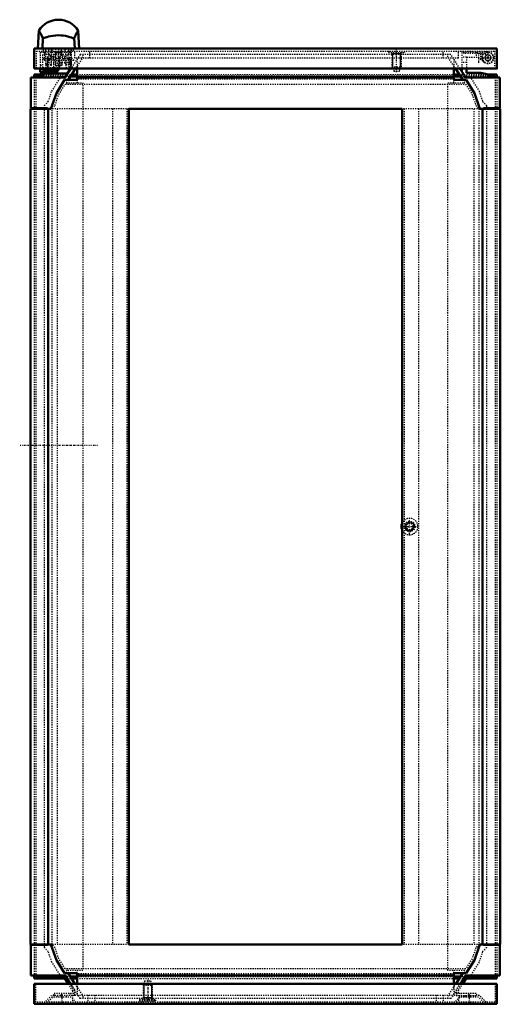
# Model space of a CAD drawing. Header units: millimetres. Extents: x -4 to 3283, y -42 to 4073.
# Tile 8 of 10: x 926 to 1334, y 3237 to 4073. Entities that reach past the tile are written whole.
import ezdxf

# ---------------------------------------------------------------- set-up
doc = ezdxf.new("R2010")
doc.units = ezdxf.units.MM
doc.linetypes.add('Center', pattern=[1.5, 0.45, -0.5, 0.05, -0.5])
doc.linetypes.add('Dashed', pattern=[2, 1, -1])
for name, color, linetype, lineweight in [('2d ConnectionPoints', 7, 'Continuous', 50), ('AM_0', 7, 'Continuous', 50), ('AM_5', 3, 'Continuous', 25), ('AM_7', 7, 'Center', 25), ('AM_9', 6, 'Dashed', 25)]:
    doc.layers.add(name, color=color, linetype=linetype, lineweight=lineweight)

# ---------------------------------------------------------------- blocks, each defined once
blk = doc.blocks.new('97_CCR048R5_0__Roof_plate_0_in_MCS20048R5_0__1300')
at = {"layer": 'AM_0'}
for p, q in [((937.87, 4026.65), (945.9, 4026.65)), ((937.87, 4026.65), (937.87, 4024.15)), ((939.37, 4025.15), (939.37, 4024.15)), ((945.9, 4025.15), (939.37, 4025.15)), ((964.38, 4024.9), (964.73, 4024.9)), ((964.89, 4025.15), (964.55, 4025.15)), ((965.52, 4026.65), (965.86, 4026.65)), ((968.54, 4024.9), (974.37, 4024.9)), ((974.37, 4025.15), (968.7, 4025.15)), ((969.68, 4026.65), (974.37, 4026.65)), ((1294.37, 4026.65), (1299.06, 4026.65)), ((1300.03, 4025.15), (1294.37, 4025.15)), ((1294.37, 4024.9), (1300.19, 4024.9)), ((1323.84, 4026.65), (1330.87, 4026.65)), ((1329.37, 4025.15), (1323.84, 4025.15)), ((1329.37, 4025.15), (1329.37, 4024.15)), ((1330.87, 4026.65), (1330.87, 4024.15)), ((937.87, 3997.95), (937.87, 3997.65)), ((939.37, 3997.95), (939.37, 3997.65)), ((946.62, 3997.65), (946.62, 3997.95)), ((1322.12, 3997.95), (1322.12, 3997.65)), ((1329.37, 3997.95), (1329.37, 3997.65)), ((1330.87, 3997.95), (1330.87, 3997.65)), ((937.87, 3287.65), (937.87, 3287.35)), ((939.37, 3287.65), (939.37, 3287.35)), ((946.62, 3287.35), (946.62, 3287.65)), ((1322.12, 3287.65), (1322.12, 3287.35)), ((1329.37, 3287.65), (1329.37, 3287.35)), ((1330.87, 3287.65), (1330.87, 3287.35)), ((937.87, 3261.15), (937.87, 3258.65)), ((937.87, 3258.65), (963.97, 3258.65)), ((939.37, 3261.15), (939.37, 3260.15)), ((946.37, 3260.15), (939.37, 3260.15)), ((974.37, 3260.4), (968.54, 3260.4)), ((974.37, 3260.15), (968.7, 3260.15)), ((969.68, 3258.65), (974.37, 3258.65)), ((1300.19, 3260.4), (1294.37, 3260.4)), ((1300.03, 3260.15), (1294.37, 3260.15)), ((1294.37, 3258.65), (1299.06, 3258.65)), ((1304.76, 3258.65), (1330.87, 3258.65)), ((1329.37, 3260.15), (1322.37, 3260.15)), ((1329.37, 3261.15), (1329.37, 3260.15)), ((1330.87, 3261.15), (1330.87, 3258.65))]:
    blk.add_line(p, q, dxfattribs=at)
blk.add_arc((1256.87, 3642.65), 7, 158.21321, 201.78679, dxfattribs=at)
at = {"layer": 'AM_5'}
blk.add_arc((1256.87, 3642.65), 3.23, 75, 15, dxfattribs=at)
at = {"layer": 'AM_7'}
for p, q in [((1256.87, 3635.3), (1256.87, 3650)), ((1249.52, 3642.65), (1264.22, 3642.65))]:
    blk.add_line(p, q, dxfattribs=at)
at = {"layer": 'AM_9'}
for p, q in [((937.87, 4024.15), (937.87, 3997.95)), ((939.37, 4024.15), (939.37, 3997.95)), ((945.9, 4026.65), (965.52, 4026.65)), ((964.55, 4025.15), (945.9, 4025.15)), ((952.91, 4012.67), (960.76, 4024.9)), ((960.76, 4024.9), (964.38, 4024.9)), ((964.73, 4024.9), (968.54, 4024.9)), ((968.7, 4025.15), (964.89, 4025.15)), ((965.86, 4026.65), (969.68, 4026.65)), ((974.37, 4026.65), (1294.37, 4026.65)), ((1294.37, 4025.15), (974.37, 4025.15)), ((974.37, 4024.9), (1294.37, 4024.9)), ((1299.06, 4026.65), (1323.84, 4026.65)), ((1323.84, 4025.15), (1300.03, 4025.15)), ((1300.19, 4024.9), (1307.98, 4024.9)), ((1307.98, 4024.9), (1315.82, 4012.67)), ((1329.37, 4024.15), (1329.37, 3997.95)), ((1330.87, 4024.15), (1330.87, 3997.95)), ((958.81, 4009.83), (964.31, 4018.4)), ((964.31, 4018.4), (1304.42, 4018.4)), ((1304.42, 4018.4), (1309.92, 4009.83)), ((949.9, 4003.72), (952.91, 4012.67)), ((955.61, 4000.3), (958.81, 4009.83)), ((1309.92, 4009.83), (1313.13, 4000.3)), ((1315.82, 4012.67), (1318.84, 4003.72)), ((946.62, 4000.23), (949.9, 4003.72)), ((946.62, 3997.95), (946.62, 4000.23)), ((953.12, 3997.66), (955.61, 4000.3)), ((1313.13, 4000.3), (1315.62, 3997.66)), ((1318.84, 4003.72), (1322.12, 4000.23)), ((1322.12, 4000.23), (1322.12, 3997.95)), ((937.87, 3997.65), (937.87, 3287.65)), ((939.37, 3997.65), (939.37, 3287.65)), ((946.62, 3287.65), (946.62, 3997.65)), ((953.12, 3287.64), (953.12, 3997.66)), ((1315.62, 3997.66), (1315.62, 3287.64)), ((1322.12, 3997.65), (1322.12, 3287.65)), ((1329.37, 3997.65), (1329.37, 3287.65)), ((1330.87, 3997.65), (1330.87, 3287.65)), ((937.87, 3287.35), (937.87, 3261.15)), ((939.37, 3287.35), (939.37, 3261.15)), ((946.62, 3285.07), (946.62, 3287.35)), ((955.61, 3284.99), (953.12, 3287.64)), ((1315.62, 3287.64), (1313.13, 3284.99)), ((1322.12, 3287.35), (1322.12, 3285.07)), ((1329.37, 3287.35), (1329.37, 3261.15)), ((1330.87, 3287.35), (1330.87, 3261.15)), ((949.9, 3281.58), (946.62, 3285.07)), ((952.91, 3272.63), (949.9, 3281.58)), ((958.81, 3275.47), (955.61, 3284.99)), ((1313.13, 3284.99), (1309.92, 3275.47)), ((1318.84, 3281.58), (1315.82, 3272.63)), ((1322.12, 3285.07), (1318.84, 3281.58)), ((960.76, 3260.4), (952.91, 3272.63)), ((964.31, 3266.9), (958.81, 3275.47)), ((1309.92, 3275.47), (1304.42, 3266.9)), ((1315.82, 3272.63), (1307.98, 3260.4)), ((1304.42, 3266.9), (964.31, 3266.9)), ((968.7, 3260.15), (946.37, 3260.15)), ((968.54, 3260.4), (960.76, 3260.4)), ((963.97, 3258.65), (969.68, 3258.65)), ((1294.37, 3260.4), (974.37, 3260.4)), ((1294.37, 3260.15), (974.37, 3260.15)), ((974.37, 3258.65), (1294.37, 3258.65)), ((1299.06, 3258.65), (1304.76, 3258.65)), ((1322.37, 3260.15), (1300.03, 3260.15)), ((1307.98, 3260.4), (1300.19, 3260.4))]:
    blk.add_line(p, q, dxfattribs=at)
for radius in [4.5, 4, 3.5, 2.75]:
    blk.add_circle((1256.87, 3642.65), radius, dxfattribs=at)
blk.add_arc((1256.87, 3642.65), 7, 201.78679, 158.21321, dxfattribs=at)
blk = doc.blocks.new('98_LSSD2000_0__Espagnolette_Bottom_0_in_MCS20048R5_0__1300')
at = {"layer": 'AM_0'}
for p, q in [((943.12, 4031.85), (943.12, 4028.75)), ((945.12, 4031.85), (945.12, 4030.63)), ((956.12, 4031.85), (956.12, 4028.75)), ((956.12, 4028.75), (943.12, 4028.75)), ((956.12, 4030.63), (945.12, 4030.63))]:
    blk.add_line(p, q, dxfattribs=at)
at = {"layer": 'AM_9'}
for p, q in [((943.12, 4045.6), (969.12, 4045.6)), ((943.12, 4045.6), (943.12, 4031.85)), ((969.12, 4043.6), (945.12, 4043.6)), ((945.12, 4043.6), (945.12, 4031.85)), ((945.62, 4040.55), (945.62, 4038.55)), ((945.62, 4040.55), (971.62, 4040.55)), ((946.62, 4045.6), (946.62, 4038.55)), ((950.12, 4040.55), (950.12, 4038.55)), ((951.71, 4042.6), (950.71, 4043.6)), ((951.12, 4040.55), (951.12, 4038.55)), ((951.71, 4042.6), (965.54, 4042.6)), ((954.12, 4040.55), (954.12, 4038.55)), ((963.12, 4040.55), (963.12, 4038.55)), ((965.54, 4042.6), (966.54, 4043.6)), ((966.12, 4040.55), (966.12, 4038.55)), ((967.12, 4040.55), (967.12, 4038.55)), ((969.12, 4038.55), (969.12, 4045.6)), ((971.62, 4038.55), (971.62, 4040.55)), ((943.12, 4034.6), (945.12, 4034.6)), ((956.12, 4032.4), (945.12, 4032.4)), ((971.62, 4038.55), (945.62, 4038.55)), ((956.12, 4032.4), (956.12, 4031.85)), ((956.12, 4030.34), (943.12, 4030.34)), ((945.12, 4030.73), (956.12, 4030.73))]:
    blk.add_line(p, q, dxfattribs=at)
blk = doc.blocks.new('99_LSSDXXXX_0__Lock_0_in_MCS20048R5_0__1300')
at = {"layer": 'AM_0'}
for p, q in [((941.92, 4063.89), (941.12, 4048.65)), ((945.39, 4057.61), (944.92, 4048.65)), ((971.86, 4057.61), (972.32, 4048.65)), ((976.12, 4048.65), (975.33, 4063.89))]:
    blk.add_line(p, q, dxfattribs=at)
for points in [[(941.92, 4063.91), (941.93, 4063.9), (942.1, 4063.67), (942.54, 4063.03), (943.23, 4061.87), (944.19, 4060.1), (945.39, 4057.61)], [(945.39, 4057.61), (945.82, 4057.55), (946.51, 4057.7), (948.59, 4058.37), (950.13, 4058.83), (951.89, 4059.28), (953.96, 4059.67), (956.26, 4059.93), (958.42, 4060.02), (960.67, 4059.96), (962.68, 4059.75), (964.64, 4059.43), (966.45, 4059.01), (968.11, 4058.54), (969.58, 4058.07), (970.77, 4057.69), (971.43, 4057.55), (971.86, 4057.61)], [(971.86, 4057.61), (973.23, 4060.43), (974.27, 4062.31), (974.88, 4063.28), (975.23, 4063.78), (975.32, 4063.91)]]:
    blk.add_lwpolyline(points, dxfattribs=at)
blk.add_arc((958.62, 4053.65), 19.6, 31.5322, 148.46779, dxfattribs=at)
at = {"layer": 'AM_7'}
for p, q in [((950.12, 4049.48), (950.12, 4031.22)), ((967.12, 4049.48), (967.12, 4031.22)), ((991.62, 3711.62), (925.62, 3711.62))]:
    blk.add_line(p, q, dxfattribs=at)
at = {"layer": 'AM_9'}
for p, q in [((947.62, 4048.65), (947.62, 4034.88)), ((952.62, 4034.88), (952.62, 4048.65)), ((964.62, 4048.65), (964.62, 4034.88)), ((969.62, 4034.88), (969.62, 4048.65)), ((947.62, 4034.88), (948.12, 4032.05)), ((952.62, 4034.88), (947.62, 4034.88)), ((952.12, 4032.05), (948.12, 4032.05)), ((952.12, 4032.05), (952.62, 4034.88)), ((964.62, 4034.88), (965.12, 4032.05)), ((969.62, 4034.88), (964.62, 4034.88)), ((969.12, 4032.05), (965.12, 4032.05)), ((969.12, 4032.05), (969.62, 4034.88))]:
    blk.add_line(p, q, dxfattribs=at)
blk = doc.blocks.new('100_DN2004R5_0__Plain_door_0_in_MCS20048R5_0__1300')
at = {"layer": 'AM_0'}
for p, q in [((937.82, 4048.65), (1330.82, 4048.65)), ((937.82, 4031.85), (937.82, 4048.65)), ((1330.82, 4048.65), (1330.82, 4031.85)), ((1330.82, 4031.85), (937.82, 4031.85))]:
    blk.add_line(p, q, dxfattribs=at)
at = {"layer": 'AM_5'}
for p, q in [((961.62, 4045.15), (955.62, 4045.15)), ((956.24, 4042.6), (956.24, 4045.15)), ((961.01, 4042.6), (961.01, 4045.15)), ((1249.82, 4044.15), (1241.82, 4044.15)), ((1241.82, 4044.15), (1242.59, 4044.15)), ((1242.59, 4043.65), (1242.59, 4044.15)), ((1242.59, 4032.45), (1242.59, 4043.65)), ((1249.06, 4043.65), (1249.06, 4044.15)), ((1249.82, 4044.15), (1249.06, 4044.15)), ((1249.06, 4032.45), (1249.06, 4043.65))]:
    blk.add_line(p, q, dxfattribs=at)
at = {"layer": 'AM_7'}
for p, q in [((958.62, 4048.75), (958.62, 4033.52)), ((1245.82, 4028.75), (1245.82, 4048.44))]:
    blk.add_line(p, q, dxfattribs=at)
at = {"layer": 'AM_9'}
for p, q in [((945.87, 4046.65), (945.87, 4048.65)), ((947.87, 4046.65), (947.87, 4048.65)), ((953.12, 4046.65), (953.12, 4048.65)), ((956.02, 4048.65), (956.02, 4046.65)), ((961.22, 4046.65), (961.22, 4048.65)), ((964.12, 4046.65), (964.12, 4048.65)), ((969.37, 4046.65), (969.37, 4048.65)), ((971.37, 4046.65), (971.37, 4048.65)), ((939.82, 4031.85), (939.82, 4046.65)), ((939.82, 4046.65), (1328.82, 4046.65)), ((955.12, 4046.65), (955.12, 4045.95)), ((955.12, 4045.95), (962.12, 4045.95)), ((955.62, 4045.95), (955.62, 4034.76)), ((961.62, 4034.76), (961.62, 4045.95)), ((962.12, 4045.95), (962.12, 4046.65)), ((972.32, 4040.65), (972.32, 4046.65)), ((1298.32, 4040.65), (972.32, 4040.65)), ((985.32, 4040.65), (985.32, 4046.65)), ((1238.82, 4046.65), (1238.82, 4045.45)), ((1238.82, 4045.45), (1252.82, 4045.45)), ((1241.82, 4045.45), (1241.82, 4033.22)), ((1249.82, 4033.22), (1249.82, 4045.45)), ((1252.82, 4045.45), (1252.82, 4046.65)), ((1285.32, 4040.65), (1285.32, 4046.65)), ((1298.32, 4040.65), (1298.32, 4046.65)), ((1302.92, 4044.65), (1302.92, 4046.65)), ((1318.87, 4044.65), (1302.92, 4044.65)), ((1318.87, 4040.85), (1318.87, 4044.65)), ((1320.87, 4046.65), (1320.87, 4040.85)), ((1322, 4042.97), (1320.89, 4044.63)), ((1328.82, 4046.65), (1328.82, 4031.85)), ((955.62, 4034.76), (956.24, 4034.15)), ((955.62, 4034.76), (961.62, 4034.76)), ((956.24, 4034.15), (959.2, 4034.15)), ((959.28, 4034.15), (961.01, 4034.15)), ((961.01, 4034.15), (961.62, 4034.76)), ((1241.82, 4033.22), (1242.77, 4032.27)), ((1241.82, 4033.22), (1249.82, 4033.22)), ((1242.77, 4032.27), (1243.47, 4029.65)), ((1242.77, 4032.27), (1248.88, 4032.27)), ((1248.17, 4029.65), (1248.88, 4032.27)), ((1248.88, 4032.27), (1249.82, 4033.22)), ((1243.47, 4029.65), (1248.17, 4029.65))]:
    blk.add_line(p, q, dxfattribs=at)
for radius in [4.55, 2.55]:
    blk.add_arc((1323.42, 4040.85), radius, 180, 123.86, dxfattribs=at)
blk = doc.blocks.new('101_DNMK01_0__Hinge_0_in_MCS20048R5_0__1300')
at = {"layer": 'AM_0'}
for p, q in [((1301.24, 4031.85), (1301.24, 4029.17)), ((1305.24, 4028.15), (1305.24, 4031.85)), ((1317.44, 4028.15), (1305.24, 4028.15)), ((1323.84, 4026.65), (1317.44, 4028.15)), ((1323.84, 4024.15), (1323.84, 4026.65))]:
    blk.add_line(p, q, dxfattribs=at)
at = {"layer": 'AM_7'}
for p, q in [((1315.34, 4046.35), (1315.34, 4035.35)), ((1318.17, 4040.85), (1328.67, 4040.85)), ((1323.42, 4035.6), (1323.42, 4046.1))]:
    blk.add_line(p, q, dxfattribs=at)
at = {"layer": 'AM_9'}
for p, q in [((1323.34, 4045.85), (1301.24, 4045.46)), ((1301.24, 4045.46), (1301.24, 4031.85)), ((1305.24, 4041.49), (1301.24, 4041.49)), ((1305.24, 4041.49), (1305.24, 4031.85)), ((1305.24, 4041.35), (1315.05, 4041.35)), ((1313.42, 4045.67), (1313.42, 4041.35)), ((1315.05, 4041.35), (1320.21, 4037.02)), ((1317.26, 4039.5), (1317.26, 4045.74)), ((1318.67, 4045.77), (1318.67, 4038.31)), ((1305.24, 4036.85), (1301.24, 4036.85)), ((1301.24, 4029.17), (1301.24, 4024.15)), ((1301.24, 4024.15), (1304.49, 4024.15))]:
    blk.add_line(p, q, dxfattribs=at)
for radius in [5, 2.5]:
    blk.add_circle((1323.42, 4040.85), radius, dxfattribs=at)
blk = doc.blocks.new('102_DNMK01_0__Rod_catches_0_in_MCS20048R5_0__1300')
at = {"layer": 'AM_0'}
for p, q in [((958.92, 4031.85), (956.4, 4027.65)), ((963.9, 4024.15), (968.9, 4031.85)), ((966.17, 4027.65), (945.9, 4027.65)), ((945.9, 4024.15), (945.9, 4027.65))]:
    blk.add_line(p, q, dxfattribs=at)
at = {"layer": 'AM_7'}
blk.add_line((947.9, 4036.65), (969.9, 4036.65), dxfattribs=at)
at = {"layer": 'AM_9'}
for p, q in [((949.2, 4040.35), (948.9, 4040.35)), ((948.9, 4040.35), (948.9, 4032.95)), ((954.2, 4041.65), (949.2, 4041.65)), ((949.2, 4041.65), (949.2, 4031.65)), ((957.2, 4040.65), (954.2, 4041.65)), ((954.2, 4041.65), (954.2, 4031.65)), ((959.2, 4040.65), (957.2, 4040.65)), ((957.2, 4040.65), (957.2, 4032.65)), ((959.2, 4040.65), (959.2, 4032.65)), ((959.4, 4041.15), (959.24, 4032.39)), ((968.3, 4041.15), (959.4, 4041.15)), ((968.44, 4032.9), (968.3, 4041.15)), ((948.9, 4032.95), (949.2, 4032.95)), ((954.2, 4031.65), (957.2, 4032.65)), ((957.2, 4032.65), (959.2, 4032.65)), ((959.24, 4032.39), (958.92, 4031.85)), ((959.36, 4039.15), (959.2, 4039.15)), ((959.2, 4034.15), (959.28, 4034.15)), ((968.37, 4036.96), (959.32, 4036.96)), ((968.4, 4038.65), (968.34, 4038.65)), ((968.9, 4039.15), (968.4, 4039.15)), ((968.4, 4039.15), (968.4, 4035.42)), ((968.42, 4034.15), (968.9, 4034.15)), ((969.58, 4032.9), (968.44, 4032.9)), ((968.9, 4039.15), (968.9, 4034.15)), ((968.9, 4031.85), (969.58, 4032.9)), ((949.2, 4031.65), (954.2, 4031.65))]:
    blk.add_line(p, q, dxfattribs=at)
blk = doc.blocks.new('103_CRP2004R5_0__Rear_Panel_0_in_MCS20048R5_0__1300')
at = {"layer": 'AM_0'}
for p, q in [((937.87, 3254.15), (1330.87, 3254.15)), ((937.87, 3237.15), (937.87, 3254.15)), ((1330.87, 3254.15), (1330.87, 3237.15)), ((1330.87, 3237.15), (937.87, 3237.15))]:
    blk.add_line(p, q, dxfattribs=at)
at = {"layer": 'AM_5'}
for p, q in [((1031.13, 3253.85), (1031.13, 3242.15)), ((1037.6, 3253.85), (1037.6, 3242.15)), ((1038.37, 3242.15), (1030.37, 3242.15))]:
    blk.add_line(p, q, dxfattribs=at)
at = {"layer": 'AM_7'}
for p, q in [((1034.37, 3257.55), (1034.37, 3237.75)), ((961.37, 3244.71), (961.37, 3236.79)), ((1307.37, 3244.71), (1307.37, 3236.79))]:
    blk.add_line(p, q, dxfattribs=at)
at = {"layer": 'AM_9'}
for p, q in [((939.37, 3238.65), (939.37, 3254.15)), ((1031.62, 3256.65), (1030.87, 3253.58)), ((1031.62, 3256.65), (1037.12, 3256.65)), ((1037.87, 3253.58), (1037.12, 3256.65)), ((1329.37, 3254.15), (1329.37, 3238.65)), ((1030.87, 3253.58), (1030.37, 3253.08)), ((1030.37, 3253.08), (1030.37, 3240.85)), ((1030.37, 3253.08), (1038.37, 3253.08)), ((1030.87, 3253.58), (1037.87, 3253.58)), ((1038.37, 3253.08), (1037.87, 3253.58)), ((1038.37, 3240.85), (1038.37, 3253.08)), ((1329.37, 3238.65), (939.37, 3238.65)), ((952.72, 3244.35), (947.02, 3238.65)), ((953.34, 3242.85), (947.64, 3237.15)), ((954.77, 3244.35), (952.72, 3244.35)), ((969.4, 3242.85), (953.34, 3242.85)), ((957.37, 3244.35), (957.37, 3242.85)), ((965.37, 3242.85), (965.37, 3244.35)), ((975.1, 3237.15), (969.4, 3242.85)), ((970.37, 3244), (970.02, 3244.35)), ((970.37, 3244.65), (970.37, 3238.65)), ((970.37, 3244.65), (1298.37, 3244.65)), ((983.37, 3244.65), (983.37, 3238.65)), ((989.37, 3244.65), (989.37, 3238.65)), ((1027.37, 3240.85), (1027.37, 3239.65)), ((1027.37, 3240.85), (1041.37, 3240.85)), ((1027.37, 3239.65), (1041.37, 3239.65)), ((1029.87, 3239.65), (1029.87, 3238.65)), ((1038.87, 3238.65), (1038.87, 3239.65)), ((1041.37, 3239.65), (1041.37, 3240.85)), ((1279.37, 3244.65), (1279.37, 3238.65)), ((1285.37, 3244.65), (1285.37, 3238.65)), ((1299.34, 3242.85), (1293.64, 3237.15)), ((1298.37, 3244.65), (1298.37, 3238.65)), ((1298.72, 3244.35), (1298.37, 3244)), ((1315.4, 3242.85), (1299.34, 3242.85)), ((1303.37, 3244.35), (1303.37, 3242.85)), ((1311.37, 3242.85), (1311.37, 3244.35)), ((1316.02, 3244.35), (1313.97, 3244.35)), ((1321.1, 3237.15), (1315.4, 3242.85)), ((1321.72, 3238.65), (1316.02, 3244.35))]:
    blk.add_line(p, q, dxfattribs=at)
blk = doc.blocks.new('104_CRPK040RPMK1T_0_in_MCS20048R5_0__1300')
at = {"layer": 'AM_0'}
for p, q in [((1301.95, 3254.15), (1305.08, 3259.15)), ((1303.2, 3259.15), (1322.37, 3259.15)), ((1322.37, 3261.15), (1322.37, 3259.15))]:
    blk.add_line(p, q, dxfattribs=at)
at = {"layer": 'AM_9'}
for p, q in [((1303.97, 3261.15), (1296.37, 3248.99)), ((1298.37, 3248.41), (1301.95, 3254.15)), ((1302.72, 3259.15), (1303.2, 3259.15)), ((1304.49, 3261.15), (1303.97, 3261.15)), ((1296.37, 3248.99), (1296.37, 3244.35)), ((1296.37, 3246.35), (1313.97, 3246.35)), ((1298.37, 3246.35), (1298.37, 3248.41)), ((1300.37, 3246.35), (1300.37, 3244.35)), ((1313.97, 3244.35), (1313.97, 3246.35)), ((1296.37, 3244.35), (1313.97, 3244.35))]:
    blk.add_line(p, q, dxfattribs=at)
blk = doc.blocks.new('105_CRPK040RPMK2T_0_in_MCS20048R5_0__1300')
at = {"layer": 'AM_0'}
for p, q in [((946.37, 3261.15), (946.37, 3259.15)), ((946.37, 3259.15), (965.54, 3259.15)), ((963.66, 3259.15), (966.78, 3254.15))]:
    blk.add_line(p, q, dxfattribs=at)
at = {"layer": 'AM_9'}
for p, q in [((964.77, 3261.15), (964.24, 3261.15)), ((972.37, 3248.99), (964.77, 3261.15)), ((966.02, 3259.15), (965.54, 3259.15)), ((966.78, 3254.15), (970.37, 3248.41)), ((954.77, 3246.35), (972.37, 3246.35)), ((954.77, 3244.35), (954.77, 3246.35)), ((968.37, 3246.35), (968.37, 3244.35)), ((970.37, 3248.41), (970.37, 3246.35)), ((972.37, 3244.35), (972.37, 3248.99)), ((972.37, 3244.35), (954.77, 3244.35))]:
    blk.add_line(p, q, dxfattribs=at)
blk = doc.blocks.new('106_MCS20048R5_Frame_0_in_MCS20048R5_0__1300')
at = {"layer": 'AM_0'}
for p, q in [((964.24, 4024.15), (969.23, 4031.85)), ((973.05, 4031.85), (966.69, 4022.05)), ((974.37, 4031.85), (974.37, 4022.05)), ((1294.37, 4031.85), (1294.37, 4022.05)), ((1302.04, 4022.05), (1295.69, 4031.85)), ((1299.5, 4031.85), (1304.49, 4024.15)), ((935.17, 4024.15), (964.24, 4024.15)), ((935.17, 3997.95), (935.17, 4024.15)), ((1294.37, 4031.67), (974.37, 4031.67)), ((1294.37, 4024.15), (974.37, 4024.15)), ((1304.49, 4024.15), (1333.57, 4024.15)), ((1333.57, 4024.15), (1333.57, 3997.95)), ((956.82, 4010.92), (963.82, 4022.05)), ((963.82, 4022.05), (974.37, 4022.05)), ((1294.37, 4022.05), (1304.92, 4022.05)), ((1304.92, 4022.05), (1311.92, 4010.92)), ((952.21, 3997.65), (956.82, 4010.92)), ((1311.92, 4010.92), (1316.53, 3997.65)), ((934.87, 3997.65), (952.21, 3997.65)), ((934.87, 3997.65), (934.87, 3287.65)), ((949.11, 3997.95), (935.17, 3997.95)), ((949.11, 3997.65), (949.11, 3997.95)), ((949.87, 3997.65), (949.87, 3287.65)), ((1018.37, 3997.65), (1018.37, 3287.65)), ((1250.37, 3997.65), (1018.37, 3997.65)), ((1250.37, 3997.65), (1250.37, 3287.65)), ((1316.53, 3997.65), (1333.87, 3997.65)), ((1318.87, 3997.65), (1318.87, 3287.65)), ((1319.63, 3997.95), (1319.63, 3997.65)), ((1333.57, 3997.95), (1319.63, 3997.95)), ((1333.87, 3997.65), (1333.87, 3287.65)), ((934.87, 3287.65), (952.21, 3287.65)), ((935.17, 3261.15), (935.17, 3287.35)), ((935.17, 3287.35), (949.11, 3287.35)), ((949.11, 3287.35), (949.11, 3287.65)), ((956.82, 3274.38), (952.21, 3287.65)), ((1250.37, 3287.65), (1018.37, 3287.65)), ((1316.53, 3287.65), (1311.92, 3274.38)), ((1316.53, 3287.65), (1333.87, 3287.65)), ((1319.63, 3287.65), (1319.63, 3287.35)), ((1319.63, 3287.35), (1333.57, 3287.35)), ((1333.57, 3287.35), (1333.57, 3261.15)), ((963.82, 3263.25), (956.82, 3274.38)), ((1311.92, 3274.38), (1304.92, 3263.25)), ((974.37, 3263.25), (963.82, 3263.25)), ((966.69, 3263.25), (972.59, 3254.15)), ((974.37, 3263.25), (974.37, 3254.15)), ((1294.37, 3263.25), (1294.37, 3254.15)), ((1304.92, 3263.25), (1294.37, 3263.25)), ((1296.14, 3254.15), (1302.04, 3263.25)), ((964.24, 3261.15), (935.17, 3261.15)), ((968.78, 3254.15), (964.24, 3261.15)), ((1294.37, 3261.15), (974.37, 3261.15)), ((1304.49, 3261.15), (1299.95, 3254.15)), ((1333.57, 3261.15), (1304.49, 3261.15))]:
    blk.add_line(p, q, dxfattribs=at)
at = {"layer": 'AM_9'}
for p, q in [((976.89, 4043.65), (969.23, 4031.85)), ((979.37, 4041.59), (973.05, 4031.85)), ((1291.85, 4043.65), (976.89, 4043.65)), ((979.37, 4043.65), (979.37, 4041.59)), ((1289.37, 4041.59), (1289.37, 4043.65)), ((1295.69, 4031.85), (1289.37, 4041.59)), ((1299.5, 4031.85), (1291.85, 4043.65)), ((974.37, 4039.76), (974.37, 4031.85)), ((1294.37, 4039.76), (1294.37, 4031.85)), ((966.69, 4022.05), (965.14, 4019.65)), ((965.14, 4019.65), (979.37, 4019.65)), ((1294.37, 4022.65), (974.37, 4022.65)), ((974.37, 4022.05), (974.37, 4019.65)), ((979.37, 4019.65), (979.37, 3265.65)), ((1289.37, 3265.65), (1289.37, 4019.65)), ((1289.37, 4019.65), (1303.6, 4019.65)), ((1294.37, 4019.65), (1294.37, 4022.05)), ((1303.6, 4019.65), (1302.04, 4022.05)), ((1018.37, 3997.65), (952.21, 3997.65)), ((957.37, 3997.65), (957.37, 3287.65)), ((1004.37, 3997.65), (1004.37, 3287.65)), ((1016.62, 3997.65), (1016.62, 3287.65)), ((1316.53, 3997.65), (1250.37, 3997.65)), ((1252.12, 3997.65), (1252.12, 3287.65)), ((1264.37, 3997.65), (1264.37, 3287.65)), ((1311.37, 3997.65), (1311.37, 3287.65)), ((1018.37, 3287.65), (952.21, 3287.65)), ((1316.53, 3287.65), (1250.37, 3287.65)), ((979.37, 3265.65), (965.14, 3265.65)), ((965.14, 3265.65), (966.69, 3263.25)), ((974.37, 3263.25), (974.37, 3265.65)), ((1294.37, 3262.65), (974.37, 3262.65)), ((1303.6, 3265.65), (1289.37, 3265.65)), ((1294.37, 3263.25), (1294.37, 3265.65)), ((1302.04, 3263.25), (1303.6, 3265.65)), ((976.89, 3241.65), (968.78, 3254.15)), ((972.59, 3254.15), (979.37, 3243.7)), ((974.37, 3254.15), (974.37, 3245.53)), ((1289.37, 3243.7), (1296.14, 3254.15)), ((1299.95, 3254.15), (1291.85, 3241.65)), ((1294.37, 3254.15), (1294.37, 3245.53)), ((1294.37, 3253.62), (974.37, 3253.62)), ((1291.85, 3241.65), (976.89, 3241.65)), ((979.37, 3243.7), (979.37, 3241.65)), ((1289.37, 3241.65), (1289.37, 3243.7))]:
    blk.add_line(p, q, dxfattribs=at)

msp = doc.modelspace()

# ---------------------------------------------------------------- linework, layer by layer
at = {"layer": '2d ConnectionPoints'}
for p in [(958.624, 4048.649), (1323.424, 4040.849), (1323.424, 4040.849), (1323.424, 4040.849), (1323.424, 4040.849), (950.124, 4039.549), (950.124, 4039.549), (1330.824, 4031.849), (953.397, 4024.149), (953.397, 4024.149), (953.397, 4024.149), (953.397, 4024.149), (1315.337, 4024.149), (1315.337, 4024.149), (1315.337, 4024.149), (1315.337, 4024.149), (1315.337, 4024.149), (1315.337, 4024.149), (953.567, 3261.149), (953.567, 3261.149), (953.567, 3261.149), (1315.167, 3261.149), (1315.167, 3261.149), (1315.167, 3261.149), (1315.167, 3261.149), (1315.167, 3261.149), (1315.167, 3261.149), (961.367, 3244.349), (961.367, 3244.349), (1307.367, 3244.349), (1307.367, 3244.349), (1307.367, 3244.349), (1307.367, 3244.349)]:
    msp.add_point(p, dxfattribs=at)

# ---------------------------------------------------------------- block references
for name in ['99_LSSDXXXX_0__Lock_0_in_MCS20048R5_0__1300', '100_DN2004R5_0__Plain_door_0_in_MCS20048R5_0__1300', '106_MCS20048R5_Frame_0_in_MCS20048R5_0__1300', '98_LSSD2000_0__Espagnolette_Bottom_0_in_MCS20048R5_0__1300', '102_DNMK01_0__Rod_catches_0_in_MCS20048R5_0__1300', '101_DNMK01_0__Hinge_0_in_MCS20048R5_0__1300', '97_CCR048R5_0__Roof_plate_0_in_MCS20048R5_0__1300', '103_CRP2004R5_0__Rear_Panel_0_in_MCS20048R5_0__1300', '105_CRPK040RPMK2T_0_in_MCS20048R5_0__1300', '104_CRPK040RPMK1T_0_in_MCS20048R5_0__1300']:
    msp.add_blockref(name, (0, 0))

doc.saveas('drawing.dxf')
